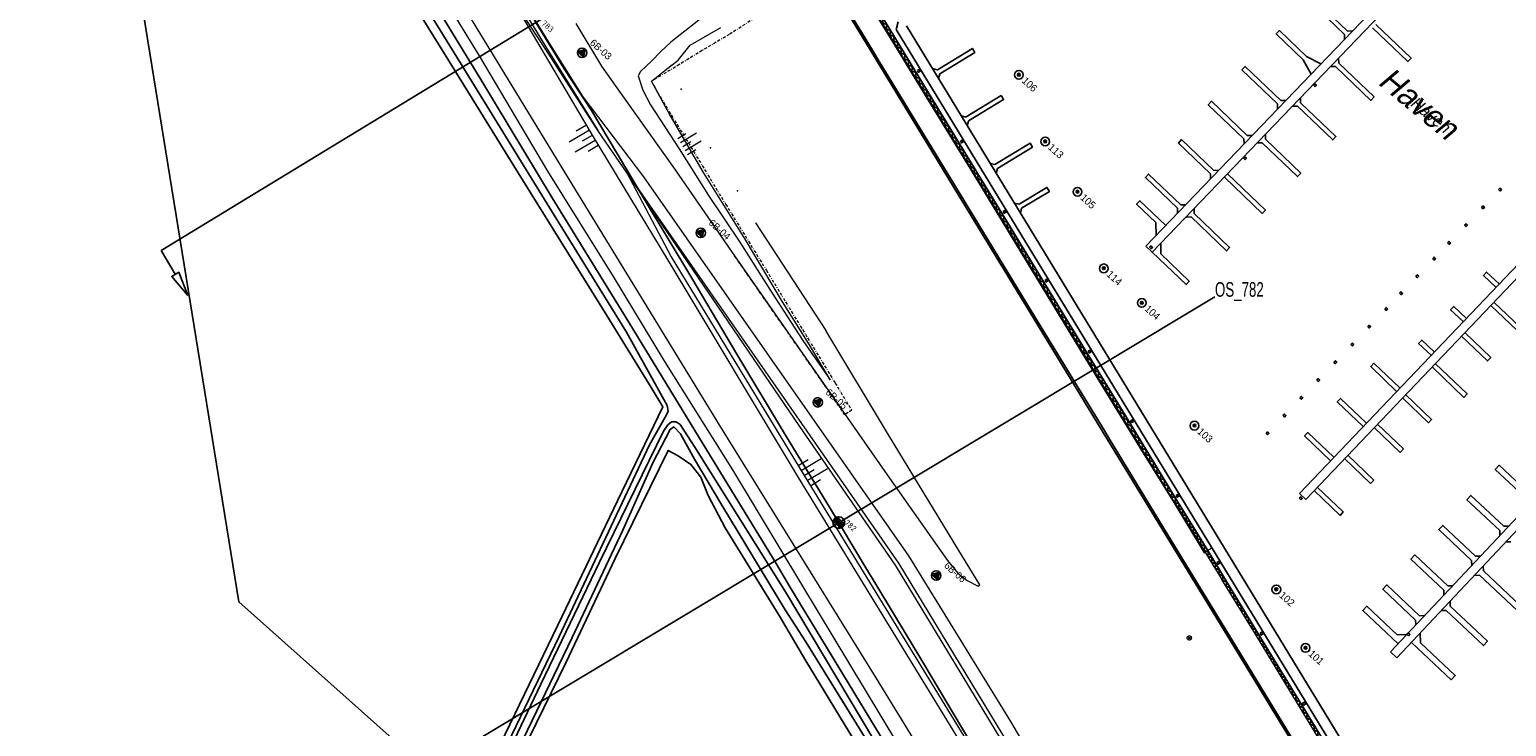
# Model space of a CAD drawing. Header units: metres. Extents: x 63969 to 66720, y 402115 to 403595.
# Tile 26 of 52: x 66040 to 66292, y 402473 to 402592. Entities that reach past the tile are written whole.
import ezdxf

# ---------------------------------------------------------------- set-up
doc = ezdxf.new("R2010")
doc.units = ezdxf.units.M
doc.linetypes.add('BORDER', pattern=[1.75, 0.5, -0.25, 0.5, -0.25, 0, -0.25])
doc.layers.get('0').update_dxf_attribs({"linetype": 'CONTINUOUS'})
for name, color, linetype in [('0 @ 0.5', 7, 'CONTINUOUS'), ('0 @ 1', 7, 'CONTINUOUS'), ('BS-BOORPUNTEN MET CODE', 2, 'CONTINUOUS'), ('BS-DAMWAND', 253, 'CONTINUOUS'), ('BS-INSTEEK-SLOOT-KPN', 253, 'CONTINUOUS'), ('BS-KADEMUUR', 253, 'CONTINUOUS'), ('BS-MEERPAAL', 253, 'CONTINUOUS'), ('BS-OVERIG-KPN', 253, 'CONTINUOUS'), ('BS-STEIGER (CONTOUR)', 253, 'CONTINUOUS'), ('BS-WATERLIJN-KPN', 253, 'CONTINUOUS'), ('DWARSPROFIEL_LOKATIE', 125, 'CONTINUOUS'), ('THEORETISCHE_NULLIJN', 125, 'CONTINUOUS')]:
    doc.layers.add(name, color=color, linetype=linetype)
for name, color, linetype, lineweight in [('BS-BETONBAND', 253, 'BORDER', 0), ('BS-Boring', 2, 'CONTINUOUS', 25), ('BS-Boring_nummer', 7, 'CONTINUOUS', 25), ('BS-DIJKPAAL', 2, 'CONTINUOUS', 25), ('BS-DIJKPAALNR', 6, 'CONTINUOUS', 25), ('BS-FUNDATIE', 253, 'CONTINUOUS', 0), ('BS-HEK', 253, 'RASTER', 0), ('BS-KANT-VERHARDING', 253, 'CONTINUOUS', 0), ('BS-KRUINLIJN', 253, 'CONTINUOUS', 0), ('BS-LANTAARNPAAL-LICHTMAST', 253, 'CONTINUOUS', 0), ('BS-OVERIGE-LIJNEN', 253, 'CONTINUOUS', 0), ('BS-OVERIGE-TEKSTEN-1', 253, 'RASTER', 0), ('BS-OVERIGE-TEKSTEN-2', 253, 'CONTINUOUS', 0), ('BS-RASTER', 253, 'RASTER', 0), ('BS-SYMBOOL-TALUD', 253, 'CONTINUOUS', 0), ('BS-TEENLIJN', 253, 'CONTINUOUS', 0), ('BS-TUSSENBERM', 253, 'CONTINUOUS', 0), ('GM-C3D-POINT-BORING', 2, 'CONTINUOUS', 25), ('GM-C3D-POINT-BORING @ 0.5', 2, 'CONTINUOUS', 25), ('GM-C3D-POINT-BORING @ 1', 2, 'CONTINUOUS', 25), ('GM-C3D-POINT-LABEL_BORING', 7, 'CONTINUOUS', 25), ('TL-5.0mm Tekst', 4, 'CONTINUOUS', 50)]:
    doc.layers.add(name, color=color, linetype=linetype, lineweight=lineweight)
doc.layers.add('TO-Viewport', color=152, linetype='CONTINUOUS', plot=False)
doc.layers.get('BS-OVERIGE-TEKSTEN-1').off()
doc.layers.get('BS-OVERIGE-TEKSTEN-2').off()
doc.styles.add('ISO', font='isocp.shx', dxfattribs={"height": 2.5})
doc.styles.add('StagCAD', font='StagCAD.ttf')
doc.linetypes.add('RASTER', pattern='A,3,-2,[200,RASTER,S=0.75,R=0,X=0,Y=0],-2,3', length=10)

# ---------------------------------------------------------------- blocks, each defined once
blk = doc.blocks.new('PIJLTJE')
at = {"layer": 'DWARSPROFIEL_LOKATIE'}
blk.add_line((0, 4.69), (0, 0), dxfattribs=at)
blk.add_lwpolyline([(0, 8.9), (-0.7, 4.69), (0.7, 4.69)], close=True, dxfattribs=at)
blk = doc.blocks.new('riviernaam')
at = {"layer": 'TL-5.0mm Tekst', "style": 'StagCAD', "oblique": 10}
blk.add_attdef('NAAM', (0, 0), '', height=4, dxfattribs=at)
blk = doc.blocks.new('S03')
at = {"color": 0}
for p, q in [((-2.01, 0), (-2.01, -2.01)), ((-1, 0), (-1, -4.01)), ((0, 0), (0, -2.01)), ((1, 0), (1, -4.01)), ((2.01, 0), (2.01, -2.01))]:
    blk.add_line(p, q, dxfattribs=at)
blk = doc.blocks.new('Meerpaal')
at = {"layer": 'BS-MEERPAAL'}
blk.add_lwpolyline([(0, 0), (0.35, 0), (0.35, 0.35), (0, 0.35)], close=True, dxfattribs=at)
blk = doc.blocks.new('Stalen damwand')
at = {"layer": 'BS-DAMWAND'}
for p, q in [((-0.6, 0.01), (-0.61, 0.01)), ((-0.61, -0.01), (-0.6, 0)), ((-0.58, 0.02), (-0.58, 0)), ((-0.58, -0.01), (-0.57, 0.02)), ((-0.45, 0.15), (-0.57, 0.03)), ((-0.57, 0.03), (-0.44, 0.14)), ((-0.18, 0.16), (-0.42, 0.16)), ((-0.42, 0.15), (-0.18, 0.15)), ((-0.16, 0.14), (-0.03, 0.03)), ((-0.03, 0.03), (-0.15, 0.15)), ((-0.03, 0.02), (-0.02, -0.01)), ((-0.02, 0), (-0.02, 0.02)), ((0.01, 0.01), (0, 0.01)), ((0, 0), (0.01, -0.01)), ((-0.62, 0), (-0.62, -0.01)), ((-0.59, -0.01), (-0.61, -0.01)), ((-0.61, -0.02), (-0.59, -0.02)), ((0.01, -0.01), (-0.01, -0.01)), ((-0.01, -0.02), (0.01, -0.02)), ((0.02, -0.01), (0.02, 0))]:
    blk.add_line(p, q, dxfattribs=at)
for points in [[(-1.24, 0), (-1.16, 0)], [(-1.2, 0.04), (-1.2, -0.04)], [(-0.56, 0), (-0.64, 0)], [(-0.64, 0), (-0.56, 0)], [(-0.6, 0.04), (-0.6, -0.04)], [(-0.6, -0.04), (-0.6, 0.04)], [(0.04, 0), (-0.04, 0)], [(0, -0.04), (0, 0.04)]]:
    blk.add_lwpolyline(points, dxfattribs=at)
blk.add_lwpolyline([(-0.59, -0.01), (-0.6, -0.01, -0.685109), (-0.6, 0), (-0.59, 0.01, 0.67911), (-0.59, 0.01), (-0.61, 0.01, 0.384342), (-0.62, 0), (-0.62, -0.02, -0.179283), (-0.63, -0.03), (-0.75, -0.15, -0.187597), (-0.78, -0.15), (-1.02, -0.15, -0.187597), (-1.05, -0.15), (-1.17, -0.03, -0.179283), (-1.18, -0.02), (-1.18, 0, 0.384342), (-1.19, 0.01), (-1.21, 0.01, 0.67911), (-1.21, 0.01), (-1.2, 0, -0.685109), (-1.2, -0.01), (-1.21, -0.01, -0.414219), (-1.22, 0), (-1.22, 0.01, -0.400407), (-1.21, 0.02), (-1.19, 0.02, -0.393259), (-1.18, 0.01), (-1.17, -0.02, 0.179283), (-1.17, -0.03), (-1.04, -0.14, 0.187597), (-1.02, -0.15), (-0.78, -0.15, 0.187597), (-0.76, -0.14), (-0.63, -0.03, 0.179283), (-0.63, -0.02), (-0.62, 0.01, -0.393259), (-0.61, 0.02), (-0.59, 0.02, -0.400407), (-0.58, 0.01), (-0.58, 0, -0.414219)], format="xyb", close=True, dxfattribs=at)
for centre, radius, start, end in [((-0.61, 0), 0.01, 89.9989, 180), ((-0.6, 0.01), 0.0025, 312.3386, 90.0002), ((-0.56, 0.01), 0.025, 132.5, 173.1567), ((-0.56, 0.01), 0.015, 132.5, 173.1567), ((-0.42, 0.12), 0.036, 90, 132.5), ((-0.42, 0.12), 0.03, 90, 132.5), ((-0.18, 0.12), 0.036, 47.5, 90), ((-0.18, 0.12), 0.03, 47.5, 90), ((-0.04, 0.01), 0.025, 6.8433, 47.5), ((-0.04, 0.01), 0.015, 6.8433, 47.5), ((0, 0.01), 0.0025, 89.9998, 227.6614), ((0.01, 0), 0.01, 0, 90.0011), ((-0.61, -0.01), 0.01, 180, 267.286), ((-0.61, -0.01), 0.0025, 132.3379, 269.0612), ((-0.59, 0), 0.008, 269.0612, 353.1567), ((-0.59, -0.01), 0.01, 267.286, 353.1567), ((-0.01, 0), 0.008, 186.8433, 270.9388), ((-0.01, -0.01), 0.01, 186.8433, 272.714), ((0.01, -0.01), 0.0025, 270.9388, 47.6621), ((0.01, -0.01), 0.01, 272.714, 0)]:
    blk.add_arc(centre, radius, start, end, dxfattribs=at)
blk = doc.blocks.new('DW')
at = {"layer": 'BS-DAMWAND', "xscale": -1, "rotation": 180}
for p in [(1.2, 0), (2.4, 0), (3.6, 0), (4.8, 0), (6, 0), (7.2, 0), (8.4, 0), (9.6, 0), (10.8, 0), (12, 0), (13.2, 0), (14.4, 0), (15.6, 0), (16.8, 0), (18, 0), (19.2, 0), (20.4, 0), (21.6, 0), (22.8, 0), (24, 0)]:
    blk.add_blockref('Stalen damwand', p, dxfattribs=at)
blk = doc.blocks.new('dw1')
at = {"layer": 'BS-FUNDATIE', "rotation": 300.952048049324}
for p in [(0.02, -0.03), (12.36, -20.62), (24.71, -41.2), (37.05, -61.78)]:
    blk.add_blockref('DW', p, dxfattribs=at)
blk = doc.blocks.new('Dijkpaal')
at = {"layer": 'BS-DIJKPAAL'}
h = blk.add_hatch(color=256, dxfattribs=at)
h.paths.add_polyline_path([(0, 0), (0, 1, 0.414214), (-1, 0)])
h.paths.add_polyline_path([(1, 0), (0, 0), (0, -1, 0.414214)])
for p, q in [((-1, 0), (1, 0)), ((0, -1), (0, 1))]:
    blk.add_line(p, q, dxfattribs=at)
blk.add_circle((0, 0), 1, dxfattribs=at)
blk = doc.blocks.new('*U289')
at = {"layer": '0 @ 0.5', "xscale": 0.5, "yscale": 0.5, "zscale": 0.5}
blk.add_blockref('Dijkpaal', (66178.209, 402507.434), dxfattribs=at)
at = {"layer": '0 @ 1'}
blk.add_blockref('Dijkpaal', (66178.209, 402507.434), dxfattribs=at)
blk = doc.blocks.new('BORING-PBZ')
at = {"layer": 'BS-BOORPUNTEN MET CODE'}
h = blk.add_hatch(color=256, dxfattribs=at)
h.dxf.hatch_style = 1
h.paths.add_polyline_path([(0, 0.8), (-0.69, -0.4), (0.69, -0.4)])
blk.add_lwpolyline([(0, 0.8), (-0.69, -0.4), (0.69, -0.4)], close=True, dxfattribs=at)
blk.add_circle((0, 0), 0.8, dxfattribs=at)
blk = doc.blocks.new('*U409')
at = {"layer": 'GM-C3D-POINT-BORING @ 0.5', "xscale": 0.4999999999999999, "yscale": 0.4999999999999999, "zscale": 0.4999999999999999, "rotation": 318}
blk.add_blockref('BORING-PBZ', (66134.309, 402587.761), dxfattribs=at)
at = {"layer": 'GM-C3D-POINT-BORING @ 1', "rotation": 318}
blk.add_blockref('BORING-PBZ', (66134.309, 402587.761, 5.224), dxfattribs=at)
blk = doc.blocks.new('*U410')
at = {"layer": 'GM-C3D-POINT-BORING @ 0.5', "xscale": 0.4999999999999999, "yscale": 0.4999999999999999, "zscale": 0.4999999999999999, "rotation": 318}
blk.add_blockref('BORING-PBZ', (66154.613, 402556.967), dxfattribs=at)
at = {"layer": 'GM-C3D-POINT-BORING @ 1', "rotation": 318}
blk.add_blockref('BORING-PBZ', (66154.613, 402556.967, 4.45), dxfattribs=at)
blk = doc.blocks.new('*U411')
at = {"layer": 'GM-C3D-POINT-BORING @ 0.5', "xscale": 0.4999999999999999, "yscale": 0.4999999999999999, "zscale": 0.4999999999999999, "rotation": 318}
blk.add_blockref('BORING-PBZ', (66174.606, 402527.993), dxfattribs=at)
at = {"layer": 'GM-C3D-POINT-BORING @ 1', "rotation": 318}
blk.add_blockref('BORING-PBZ', (66174.606, 402527.993, 3.658), dxfattribs=at)
blk = doc.blocks.new('*U412')
at = {"layer": 'GM-C3D-POINT-BORING @ 0.5', "xscale": 0.4999999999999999, "yscale": 0.4999999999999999, "zscale": 0.4999999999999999, "rotation": 318}
blk.add_blockref('BORING-PBZ', (66194.87, 402498.362), dxfattribs=at)
at = {"layer": 'GM-C3D-POINT-BORING @ 1', "rotation": 318}
blk.add_blockref('BORING-PBZ', (66194.87, 402498.362, 3.678), dxfattribs=at)
blk = doc.blocks.new('punt-boring')
h = blk.add_hatch(color=256)
edge = h.paths.add_edge_path()
edge.add_arc((-0.02, 0.02), 0.317, 0, 360)
blk.add_circle((0, 0), 1)
at = {"color": 0, "linetype": 'Continuous'}
blk.add_circle((-0.02, 0.02), 0.317, dxfattribs=at)
blk = doc.blocks.new('*U83', base_point=(66209, 402584))
at = {"layer": 'BS-Boring', "xscale": 1.499999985, "yscale": 1.499999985, "zscale": 1.499999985}
blk.add_blockref('punt-boring', (66209, 402584), dxfattribs=at)
at = {"layer": 'BS-Boring_nummer', "linetype": 'ByBlock', "insert": (66211.12, 402584), "char_height": 2.5, "attachment_point": 4}
blk.add_mtext('106', dxfattribs=at)
blk = doc.blocks.new('*U107', base_point=(66219, 402564))
at = {"layer": 'BS-Boring', "xscale": 1.499999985, "yscale": 1.499999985, "zscale": 1.499999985}
blk.add_blockref('punt-boring', (66219, 402564), dxfattribs=at)
at = {"layer": 'BS-Boring_nummer', "linetype": 'ByBlock', "insert": (66221.12, 402564), "char_height": 2.5, "attachment_point": 4}
blk.add_mtext('105', dxfattribs=at)
blk = doc.blocks.new('*U108', base_point=(66230, 402545))
at = {"layer": 'BS-Boring', "xscale": 1.499999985, "yscale": 1.499999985, "zscale": 1.499999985}
blk.add_blockref('punt-boring', (66230, 402545), dxfattribs=at)
at = {"layer": 'BS-Boring_nummer', "linetype": 'ByBlock', "insert": (66232.12, 402545), "char_height": 2.5, "attachment_point": 4}
blk.add_mtext('104', dxfattribs=at)
blk = doc.blocks.new('*U109', base_point=(66239, 402524))
at = {"layer": 'BS-Boring', "xscale": 1.499999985, "yscale": 1.499999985, "zscale": 1.499999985}
blk.add_blockref('punt-boring', (66239, 402524), dxfattribs=at)
at = {"layer": 'BS-Boring_nummer', "linetype": 'ByBlock', "insert": (66241.12, 402524), "char_height": 2.5, "attachment_point": 4}
blk.add_mtext('103', dxfattribs=at)
blk = doc.blocks.new('*U110', base_point=(66253, 402496))
at = {"layer": 'BS-Boring', "xscale": 1.499999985, "yscale": 1.499999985, "zscale": 1.499999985}
blk.add_blockref('punt-boring', (66253, 402496), dxfattribs=at)
at = {"layer": 'BS-Boring_nummer', "linetype": 'ByBlock', "insert": (66255.12, 402496), "char_height": 2.5, "attachment_point": 4}
blk.add_mtext('102', dxfattribs=at)
blk = doc.blocks.new('*U111', base_point=(66258, 402486))
at = {"layer": 'BS-Boring', "xscale": 1.499999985, "yscale": 1.499999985, "zscale": 1.499999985}
blk.add_blockref('punt-boring', (66258, 402486), dxfattribs=at)
at = {"layer": 'BS-Boring_nummer', "linetype": 'ByBlock', "insert": (66260.12, 402486), "char_height": 2.5, "attachment_point": 4}
blk.add_mtext('101', dxfattribs=at)
blk = doc.blocks.new('*U115', base_point=(66213.5, 402572.6))
at = {"layer": 'BS-Boring', "xscale": 1.499999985, "yscale": 1.499999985, "zscale": 1.499999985}
blk.add_blockref('punt-boring', (66213.5, 402572.6), dxfattribs=at)
at = {"layer": 'BS-Boring_nummer', "linetype": 'ByBlock', "insert": (66215.62, 402572.6), "char_height": 2.5, "attachment_point": 4}
blk.add_mtext('113', dxfattribs=at)
blk = doc.blocks.new('*U116', base_point=(66223.5, 402550.9))
at = {"layer": 'BS-Boring', "xscale": 1.499999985, "yscale": 1.499999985, "zscale": 1.499999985}
blk.add_blockref('punt-boring', (66223.5, 402550.9), dxfattribs=at)
at = {"layer": 'BS-Boring_nummer', "linetype": 'ByBlock', "insert": (66225.62, 402550.9), "char_height": 2.5, "attachment_point": 4}
blk.add_mtext('114', dxfattribs=at)

msp = doc.modelspace()

# ---------------------------------------------------------------- linework, layer by layer
at = {"layer": 'BS-BETONBAND'}
msp.add_polyline3d([(66163.71, 402593.63, 0), (66159.48, 402590.9, 0), (66154.82, 402588.15, 0), (66150.94, 402585.75, 0), (66146.28, 402582.96, 0), (66146.18, 402582.89, 0), (66147.26, 402580.94, 0), (66152.93, 402571.63, 0), (66158.89, 402561.84, 0), (66165.84, 402550.54, 0), (66172.49, 402539.64, 0), (66177.58, 402531.29, 0), (66180.41, 402526.67, 0), (66179.24, 402525.87, 0), (66175.47, 402531.38, 0), (66160.38, 402553.03, 0)], dxfattribs=at)
at = {"layer": 'BS-DAMWAND', "flags": 128}
msp.add_lwpolyline([(66136.64, 402681.92), (66136.93, 402682.14), (66141.7, 402674.17), (66150.94, 402658.86), (66160.29, 402643.26), (66169.55, 402627.86), (66178.84, 402612.45), (66188.03, 402597.09), (66185.05, 402594.9), (66191.12, 402584.85), (66200.37, 402569.7), (66211.13, 402552.02), (66220.39, 402536.85), (66227.76, 402524.75), (66235.94, 402511.34), (66241.29, 402502.64), (66244.13, 402497.92), (66249.85, 402488.53), (66264.29, 402464.88), (66279.21, 402440.38), (66293.55, 402416.88)], dxfattribs=at)
at = {"layer": 'BS-HEK', "flags": 128}
msp.add_lwpolyline([(66184.43, 402597.32), (66185.03, 402594.59), (66184.56, 402594.24), (66186.74, 402590.66), (66192.77, 402580.77), (66201.27, 402566.9), (66208.48, 402555.04), (66215.73, 402543.1), (66222.97, 402531.22), (66230.23, 402519.33), (66235.31, 402511.14), (66240.67, 402502.28), (66241.84, 402503.03)], dxfattribs=at)
at = {"layer": 'BS-INSTEEK-SLOOT-KPN'}
for points in [[(66118.71, 402466.19, 0), (66130.2, 402489.89, 0), (66140.36, 402511.17, 0), (66148.13, 402527.22, 0), (66146.12, 402530.52, 0), (66138.57, 402542.83, 0), (66124.16, 402566.06, 0), (66110.33, 402588.31, 0), (66098.1, 402608.13, 0), (66087.61, 402624.33, 0), (66080.05, 402636.73, 0), (66077.89, 402639.09, 0), (66075.89, 402639.7, 0), (66072.87, 402639.59, 0), (66068.45, 402638.78, 0), (66065.65, 402637.92, 0), (66057.95, 402631.14, 0), (66037.22, 402611.95, 0), (66021.52, 402596.43, 0), (66001.58, 402576.47, 0), (65972.68, 402547.06, 0), (65927.16, 402501.55, 0)], [(66096.87, 402411.57, 0), (66105.59, 402430.55, 0), (66114.78, 402450.16, 0), (66122.68, 402467.21, 0), (66132.65, 402487.8, 0), (66141.3, 402506.13, 0), (66146.41, 402517.66, 0), (66149.38, 402523.35, 0), (66150.01, 402523.79, 0), (66151.12, 402522.61, 0), (66153.54, 402518.29, 0), (66158.19, 402510.42, 0), (66169.06, 402492.49, 0)], [(66239.58, 402376.65, 0), (66234.17, 402385.52, 0), (66225.3, 402400.7, 0), (66214.02, 402419.25, 0), (66203.08, 402436.88, 0), (66192.44, 402454.55, 0), (66181.99, 402471.81, 0), (66172.59, 402487.04, 0), (66169.06, 402492.49, 0)]]:
    msp.add_polyline3d(points, dxfattribs=at)
at = {"layer": 'BS-KADEMUUR'}
for points in [[(66284.61, 402422.54, 0), (66271.71, 402443.67, 0), (66259.25, 402464.1, 0), (66246.4, 402485.16, 0), (66234.2, 402505.12, 0), (66224.05, 402521.81, 0), (66210.82, 402543.51, 0), (66197.82, 402564.86, 0), (66183.66, 402588.09, 0), (66170.95, 402608.94, 0), (66157.68, 402630.7, 0), (66145.7, 402650.35, 0), (66141.37, 402657.42, 0), (66141.64, 402657.61, 0)], [(66141.64, 402657.61, 0), (66145.93, 402650.57, 0), (66157.94, 402630.88, 0), (66171.24, 402609.07, 0), (66184.11, 402587.94, 0), (66184.76, 402586.85, 0), (66198.14, 402564.92, 0), (66211.1, 402543.64, 0), (66223.66, 402523.06, 0), (66224.33, 402521.97, 0), (66234.49, 402505.25, 0), (66246.7, 402485.26, 0), (66256.84, 402468.63, 0), (66257.51, 402467.56, 0), (66259.51, 402464.24, 0), (66271.98, 402443.84, 0), (66284.88, 402422.7, 0), (66297.26, 402402.4, 0)]]:
    msp.add_polyline3d(points, dxfattribs=at)
at = {"layer": 'BS-KANT-VERHARDING'}
for p, q in [((66163.99, 402558.7), (66175.96, 402540.28)), ((66235.48, 402511.1), (66243.68, 402497.69))]:
    msp.add_line(p, q, dxfattribs=at)
msp.add_lwpolyline([(66076.54, 402653.77), (66087.35, 402650.36), (66093.99, 402645.2), (66095.02, 402644.12), (66096.59, 402641.94), (66128.56, 402589.61), (66134.44, 402580.21), (66144.8, 402566.54), (66173.59, 402525.4), (66190.1, 402501.77), (66207.57, 402473.4), (66214.14, 402462.18), (66238, 402417.23), (66256.58, 402382.23), (66258.29, 402379.07)], dxfattribs=at)
at = {"layer": 'BS-KANT-VERHARDING', "flags": 128}
for points in [[(66076.54, 402653.77), (66087.35, 402650.36), (66093.99, 402645.2), (66095.02, 402644.12), (66096.59, 402641.94), (66128.56, 402589.61), (66134.44, 402580.21), (66144.8, 402566.54), (66173.59, 402525.4), (66190.1, 402501.77), (66207.57, 402473.4), (66214.14, 402462.18), (66238, 402417.23), (66256.58, 402382.23), (66258.29, 402379.07)], [(66235.48, 402511.1), (66227.35, 402524.43), (66219.97, 402536.53), (66210.67, 402551.81), (66199.9, 402569.46), (66190.7, 402584.55), (66184.42, 402594.86), (66184.27, 402594.78), (66183.79, 402594.88), (66183.01, 402596.2)], [(66133.27, 402592.76), (66137.65, 402585.49), (66140.93, 402580.8), (66150.22, 402567.76), (66160.38, 402553.03), (66178.2, 402527.47), (66186.48, 402515.61), (66196.79, 402500.94), (66198.56, 402498.79), (66200.14, 402497.52), (66202.02, 402496.57), (66202.29, 402496.77), (66198.72, 402502.66), (66186.68, 402522.43), (66175.96, 402540.28)], [(66397.4, 402298.16), (66389.39, 402305.4), (66370.35, 402322.62), (66355.21, 402336.2), (66339.1, 402350.66), (66331.17, 402357.77), (66322.11, 402365.88), (66322.44, 402366.45), (66323.06, 402367.59), (66319.29, 402373.71), (66307.61, 402392.92), (66293.08, 402416.69), (66278.73, 402440.22), (66263.88, 402464.58), (66249.42, 402488.33), (66243.68, 402497.69)]]:
    msp.add_lwpolyline(points, dxfattribs=at)
at = {"layer": 'BS-KANT-VERHARDING'}
for p in [(66149.57, 402585.62), (66151.25, 402581.57), (66156.29, 402571.53), (66160.88, 402564.18)]:
    msp.add_point(p, dxfattribs=at)
at = {"layer": 'BS-KRUINLIJN', "flags": 128}
msp.add_lwpolyline([(66141.89, 402567.37), (66149.55, 402552.85), (66172.3, 402515.46), (66199.11, 402471.66), (66227, 402426.46), (66246.8, 402395.38)], dxfattribs=at)
at = {"layer": 'BS-KRUINLIJN'}
for points in [[(66121.12, 402599.02, 0), (66136.22, 402573.4, 0), (66148.97, 402552.29, 0), (66171.27, 402515.15, 0), (66198.34, 402470.91, 0), (66226.04, 402425.53, 0), (66253.52, 402380.68, 0)], [(66155.87, 402594.6, 0), (66149.49, 402589.59, 0), (66147.71, 402587.92, 0), (66146.24, 402586.42, 0), (66144.28, 402584.58, 0), (66143.89, 402583.82, 0), (66144.7, 402581.37, 0), (66146.02, 402578.87, 0), (66150.91, 402571.32, 0), (66155.95, 402563.36, 0), (66161.31, 402555.36, 0), (66166.8, 402546.69, 0), (66172.03, 402538.59, 0), (66176.72, 402531.87, 0), (66173.17, 402537.85, 0), (66168.56, 402545.16, 0), (66162.22, 402555.92, 0), (66155.09, 402567.29, 0), (66149.19, 402577.39, 0), (66147.26, 402580.94, 0), (66146.18, 402582.89, 0), (66148.48, 402584.72, 0), (66150.74, 402586.5, 0), (66152.77, 402589.07, 0), (66158.01, 402592.12, 0)], [(66141.89, 402567.37, 0), (66149.55, 402552.85, 0), (66172.3, 402515.46, 0), (66199.11, 402471.66, 0), (66227, 402426.46, 0), (66246.8, 402395.38, 0)]]:
    msp.add_polyline3d(points, dxfattribs=at)
at = {"layer": 'BS-LANTAARNPAAL-LICHTMAST'}
msp.add_polyline3d([(66238, 402487.37, 0), (66237.91, 402487.41, 0), (66237.82, 402487.51, 0), (66237.77, 402487.6, 0), (66237.74, 402487.69, 0), (66237.74, 402487.74, 0), (66237.77, 402487.83, 0), (66237.82, 402487.93, 0), (66237.91, 402488.02, 0), (66238, 402488.07, 0), (66238.1, 402488.09, 0), (66238.14, 402488.09, 0), (66238.24, 402488.07, 0), (66238.33, 402488.02, 0), (66238.42, 402487.93, 0), (66238.47, 402487.83, 0), (66238.49, 402487.74, 0), (66238.49, 402487.69, 0), (66238.47, 402487.6, 0), (66238.42, 402487.51, 0), (66238.33, 402487.41, 0), (66238.24, 402487.37, 0), (66238.14, 402487.34, 0), (66238.1, 402487.34, 0)], close=True, dxfattribs=at)
for points in [[(66238.38, 402487.97, 0), (66237.86, 402487.46, 0)], [(66237.86, 402487.97, 0), (66238.38, 402487.46, 0)]]:
    msp.add_polyline3d(points, dxfattribs=at)
at = {"layer": 'BS-OVERIG-KPN'}
for points in [[(66115.34, 402448.59, 0), (66115.37, 402448.65, 0), (66121.53, 402462.95, 0), (66131.53, 402483.47, 0), (66139.96, 402501.28, 0), (66149.02, 402519.76, 0), (66150.73, 402518.85, 0), (66152.92, 402517.39, 0), (66154.64, 402515.18, 0), (66155.87, 402512.08, 0), (66158.77, 402506.56, 0), (66168.01, 402491.54, 0)], [(66225.32, 402382.49, 0), (66226.55, 402382.61, 0), (66227.74, 402383.5, 0), (66228.95, 402385.7, 0), (66230.01, 402387.81, 0), (66230.37, 402389.27, 0), (66224.2, 402399.84, 0), (66212.96, 402418.42, 0), (66201.78, 402436.29, 0), (66192.14, 402451.77, 0), (66181.52, 402469.11, 0), (66172.59, 402483.81, 0), (66168.01, 402491.54, 0)]]:
    msp.add_polyline3d(points, dxfattribs=at)
at = {"layer": 'BS-OVERIGE-LIJNEN'}
msp.add_polyline3d([(66094.67, 402643.48, 0), (66128.27, 402588.52, 0), (66137.12, 402574.33, 0)], dxfattribs=at)
at = {"layer": 'BS-RASTER', "flags": 128}
for points in [[(66256.52, 402378.02), (66254.63, 402381.28), (66246.8, 402395.38), (66235.54, 402416.04), (66211.82, 402460.64), (66187.88, 402500.14), (66171.53, 402523.89), (66141.89, 402567.37), (66137.12, 402574.33), (66128.13, 402588.35), (66121.12, 402599.02), (66101.33, 402631.83), (66097.84, 402635.53), (66096.11, 402636.07), (66090.99, 402633.22), (66090.33, 402632.83), (66093.11, 402626.77)], [(66090.99, 402633.22), (66090.33, 402632.83), (66093.11, 402626.77), (66103.41, 402609.02), (66116.75, 402587.25), (66128.38, 402567.5), (66139.66, 402549.54), (66148.43, 402534.99), (66160.01, 402516.44), (66171.85, 402496.87), (66188.23, 402469.59), (66206.65, 402439.57), (66222.27, 402414.18), (66236.54, 402390.96), (66249.14, 402370.59), (66258.89, 402355.38), (66262.01, 402350.23), (66262.89, 402348.8), (66273.07, 402327.1), (66273.6, 402326.19)]]:
    msp.add_lwpolyline(points, dxfattribs=at)
at = {"layer": 'BS-STEIGER (CONTOUR)'}
for p, q in [((66292.31, 402618.88), (66230.71, 402554.7)), ((66293.39, 402617.84), (66231.79, 402553.66)), ((66188.36, 402593.04), (66188.03, 402591.74)), ((66189.75, 402592.39), (66299.94, 402411.38)), ((66188.03, 402591.74), (66298.68, 402410)), ((66256.94, 402512.43), (66327.85, 402586.81)), ((66258.02, 402511.39), (66328.94, 402585.78)), ((66272.51, 402485.32), (66348.33, 402566.01)), ((66273.6, 402484.29), (66349.42, 402564.98)), ((66231.79, 402553.66), (66230.71, 402554.7)), ((66256.94, 402512.43), (66258.02, 402511.39)), ((66272.51, 402485.32), (66273.6, 402484.29))]:
    msp.add_line(p, q, dxfattribs=at)
for points in [[(66264.63, 402590.91), (66258.53, 402596.77), (66259.08, 402597.34), (66265.18, 402591.49)], [(66269.47, 402592.05), (66275.51, 402586.26), (66276.06, 402586.83), (66270.02, 402592.63)], [(66257.6, 402586.55), (66252.98, 402590.99), (66253.54, 402591.56), (66258.16, 402587.13)], [(66264.65, 402590.06), (66264.63, 402590.91)], [(66265.18, 402591.49), (66266.03, 402591.51)], [(66195.05, 402584.87), (66201.04, 402588.52), (66201.45, 402587.84), (66195.46, 402584.19)], [(66258.16, 402587.13), (66260.62, 402585.87)], [(66194.21, 402585.07), (66195.03, 402584.87), (66195.05, 402584.87)], [(66253.22, 402579.02), (66247.12, 402584.88), (66247.67, 402585.45), (66253.77, 402579.6)], [(66258.96, 402584.14), (66257.6, 402586.55)], [(66262.26, 402585.41), (66263.11, 402585.43)], [(66263.11, 402585.43), (66269.15, 402579.63), (66269.71, 402580.21), (66263.67, 402586.01)], [(66263.67, 402586.01), (66263.65, 402586.86)], [(66195.25, 402583.36), (66195.45, 402584.18), (66195.46, 402584.19)], [(66199.97, 402576.79), (66205.96, 402580.44), (66206.37, 402579.76), (66200.38, 402576.11)], [(66247.47, 402573.03), (66241.37, 402578.89), (66241.93, 402579.47), (66248.03, 402573.61)], [(66253.77, 402579.6), (66254.62, 402579.62)], [(66257.16, 402579.23), (66257.14, 402580.08)], [(66199.13, 402576.98), (66199.95, 402576.78), (66199.97, 402576.79)], [(66253.23, 402578.17), (66253.22, 402579.02)], [(66255.76, 402578.64), (66256.61, 402578.65)], [(66256.61, 402578.65), (66262.65, 402572.86), (66263.2, 402573.43), (66257.16, 402579.23)], [(66200.17, 402575.28), (66200.37, 402576.1), (66200.38, 402576.11)], [(66204.89, 402568.66), (66210.9, 402572.32), (66211.31, 402571.64), (66205.31, 402567.98)], [(66241.75, 402567.07), (66236.26, 402572.34), (66236.81, 402572.92), (66242.3, 402567.65)], [(66247.49, 402572.19), (66247.47, 402573.03)], [(66248.03, 402573.61), (66248.87, 402573.63)], [(66249.75, 402572.37), (66250.6, 402572.39)], [(66250.6, 402572.39), (66256.64, 402566.59), (66257.19, 402567.17), (66251.15, 402572.97)], [(66251.15, 402572.97), (66251.13, 402573.82)], [(66204.07, 402568.86), (66204.89, 402568.66), (66204.91, 402568.67)], [(66205.11, 402567.16), (66205.31, 402567.98), (66205.32, 402567.99)], [(66236.11, 402561.19), (66230.62, 402566.46), (66231.17, 402567.04), (66236.66, 402561.77)], [(66241.77, 402566.22), (66241.75, 402567.07)], [(66242.3, 402567.65), (66243.15, 402567.67)], [(66244.12, 402566.51), (66250.59, 402560.29), (66251.15, 402560.87), (66244.67, 402567.08)], [(66209.04, 402561.86), (66213.79, 402564.75), (66214.2, 402564.07), (66209.45, 402561.18)], [(66208.21, 402562.06), (66209.04, 402561.86), (66209.05, 402561.87)], [(66232.4, 402558.76), (66229.12, 402561.9), (66229.68, 402562.48), (66234.1, 402558.23)], [(66236.66, 402561.77), (66237.51, 402561.79)], [(66209.25, 402560.35), (66209.45, 402561.18), (66209.47, 402561.18)], [(66236.13, 402560.35), (66236.11, 402561.19)], [(66237.57, 402559.68), (66238.42, 402559.7)], [(66238.42, 402559.7), (66244.46, 402553.9), (66245.01, 402554.48), (66238.97, 402560.28)], [(66238.97, 402560.28), (66238.95, 402561.13)], [(66232.45, 402556.51), (66232.4, 402558.76)], [(66233.26, 402553.36), (66233.23, 402555.16)], [(66231.79, 402553.66), (66237.57, 402548.12), (66238.12, 402548.69), (66233.26, 402553.36)], [(66290.52, 402547.66), (66288.39, 402549.69), (66288.94, 402550.27), (66291.07, 402548.23)], [(66284.93, 402541.79), (66282.8, 402543.82), (66283.35, 402544.4), (66285.48, 402542.37)], [(66289.66, 402544.58), (66294.1, 402540.34), (66294.65, 402540.92), (66290.21, 402545.15)], [(66284.66, 402539.33), (66289.1, 402535.09), (66289.65, 402535.67), (66285.21, 402539.91)], [(66279.45, 402536.04), (66277.32, 402538.07), (66277.87, 402538.65), (66280, 402536.62)], [(66273.57, 402529.87), (66269.14, 402534.1), (66269.69, 402534.68), (66274.12, 402530.45)], [(66279.62, 402534.04), (66285.08, 402528.84), (66285.63, 402529.42), (66280.17, 402534.62)], [(66274.56, 402528.74), (66279, 402524.5), (66279.55, 402525.08), (66275.11, 402529.32)], [(66267.84, 402523.87), (66263.41, 402528.09), (66263.96, 402528.67), (66268.39, 402524.44)], [(66269.73, 402523.68), (66274.17, 402519.44), (66274.73, 402520.02), (66270.28, 402524.25)], [(66262.26, 402518.01), (66257.83, 402522.24), (66258.38, 402522.82), (66262.81, 402518.59)], [(66264.67, 402518.37), (66269.11, 402514.13), (66269.67, 402514.71), (66265.22, 402518.95)], [(66296.73, 402511.97), (66291.11, 402517.24), (66290.43, 402516.51), (66296.04, 402511.24)], [(66259.46, 402512.9), (66263.9, 402508.67), (66264.45, 402509.25), (66260.01, 402513.48)], [(66291.87, 402506.8), (66286.26, 402512.08), (66285.57, 402511.35), (66291.19, 402506.07)], [(66287.07, 402501.68), (66281.45, 402506.96), (66280.77, 402506.23), (66286.38, 402500.96)], [(66292.72, 402506.83), (66291.87, 402506.8)], [(66291.22, 402505.23), (66291.19, 402506.07)], [(66292.25, 402504.14), (66293.1, 402504.16)], [(66282.3, 402496.62), (66276.69, 402501.89), (66276, 402501.16), (66281.62, 402495.89)], [(66287.91, 402501.71), (66287.07, 402501.68)], [(66286.41, 402500.11), (66286.38, 402500.96)], [(66288.4, 402499.16), (66294.77, 402493.17), (66294.09, 402492.44), (66287.71, 402498.43)], [(66288.37, 402500), (66288.4, 402499.16)], [(66277.49, 402491.49), (66271.88, 402496.77), (66271.19, 402496.04), (66276.81, 402490.77)], [(66283.15, 402496.64), (66282.3, 402496.62)], [(66286.86, 402498.4), (66287.71, 402498.43)], [(66281.65, 402495.04), (66281.62, 402495.89)], [(66282.7, 402493.98), (66282.73, 402493.13)], [(66273.64, 402488.25), (66268.45, 402493.13), (66267.77, 402492.4), (66273.82, 402486.71)], [(66278.34, 402491.52), (66277.49, 402491.49)], [(66281.2, 402492.37), (66282.04, 402492.4)], [(66282.73, 402493.13), (66289.1, 402487.14), (66288.42, 402486.41), (66282.04, 402492.4)], [(66276.83, 402489.92), (66276.81, 402490.77)], [(66277.6, 402488.54), (66277.65, 402486.87)], [(66275.31, 402488.3), (66273.64, 402488.25)], [(66277.65, 402486.87), (66283.6, 402481.28), (66282.91, 402480.55), (66276.1, 402486.95)]]:
    msp.add_lwpolyline(points, dxfattribs=at)
at = {"layer": 'BS-TEENLIJN', "flags": 128}
msp.add_lwpolyline([(66279.39, 402327.69), (66273.05, 402334.63), (66260.92, 402355.45), (66235.94, 402396.35), (66210.26, 402439.03), (66184.57, 402480.89), (66157.84, 402524.04), (66131.38, 402567.38), (66105.13, 402610.39), (66090.99, 402633.22), (66085.76, 402639.62), (66074.32, 402644.53)], dxfattribs=at)
at = {"layer": 'BS-TEENLIJN'}
msp.add_polyline3d([(66279.39, 402327.69, 0), (66273.05, 402334.63, 0), (66260.92, 402355.45, 0), (66235.94, 402396.35, 0), (66210.26, 402439.03, 0), (66184.57, 402480.89, 0), (66157.84, 402524.04, 0), (66131.38, 402567.38, 0), (66105.13, 402610.39, 0), (66090.99, 402633.22, 0), (66085.76, 402639.62, 0), (66074.32, 402644.53, 0)], dxfattribs=at)
at = {"layer": 'BS-TUSSENBERM'}
msp.add_lwpolyline([(66141.89, 402567.37), (66171.82, 402524.36), (66188.39, 402500.5), (66212.42, 402460.92), (66236.29, 402416.49), (66246.8, 402395.38)], dxfattribs=at)
at = {"layer": 'BS-TUSSENBERM', "flags": 128}
msp.add_lwpolyline([(66141.89, 402567.37), (66171.82, 402524.36), (66188.39, 402500.5), (66212.42, 402460.92), (66236.29, 402416.49), (66246.8, 402395.38)], dxfattribs=at)
at = {"layer": 'BS-WATERLIJN-KPN'}
for points in [[(66117.18, 402460.48, 0), (66130.4, 402487.98, 0), (66145.86, 402520.75, 0), (66148.77, 402525.84, 0), (66149.02, 402526.49, 0), (66148.86, 402527.43, 0), (66141.93, 402540, 0), (66128.37, 402561.93, 0), (66113.67, 402585.81, 0), (66098.55, 402610.34, 0), (66086.87, 402629.06, 0), (66082.88, 402635.39, 0), (66080.76, 402638.2, 0), (66079.85, 402638.94, 0), (66078.57, 402639.55, 0), (66075.81, 402640.33, 0), (66073.32, 402640.44, 0), (66070.37, 402640.1, 0), (66067.74, 402639.5, 0), (66065.65, 402638.8, 0), (66063.71, 402637.78, 0), (66061.58, 402636.08, 0), (66041.83, 402618.25, 0), (66025.9, 402602.85, 0)], [(66083.62, 402639.16, 0), (66083.78, 402638.22, 0), (66085.27, 402635.5, 0), (66093.84, 402621.34, 0), (66105.12, 402602.77, 0), (66117.03, 402583.2, 0), (66129.21, 402562.98, 0), (66142.35, 402541.58, 0), (66154.99, 402520.83, 0), (66167.48, 402500.42, 0), (66169.83, 402496.47, 0)], [(66169.12, 402495.59, 0), (66153.61, 402520.32, 0), (66151.07, 402524.19, 0), (66150.39, 402524.66, 0), (66149.6, 402524.68, 0), (66148.99, 402524.12, 0), (66148.25, 402523.08, 0), (66137.31, 402500.67, 0), (66127.29, 402479.81, 0), (66117, 402458.27, 0), (66109.04, 402441.72, 0), (66099.7, 402422.39, 0), (66093.31, 402408.8, 0)], [(66169.83, 402496.47, 0), (66189.95, 402463.35, 0), (66214.26, 402423.47, 0), (66232.56, 402393.12, 0), (66251.84, 402361.25, 0), (66255.57, 402354.98, 0), (66255.7, 402354.42, 0), (66255.24, 402353.93, 0), (66254.52, 402354.23, 0), (66254.05, 402354.74, 0), (66250.64, 402360.53, 0), (66245.62, 402368.84, 0)], [(66245.62, 402368.84, 0), (66231.37, 402392.4, 0), (66213.07, 402422.75, 0), (66188.76, 402462.63, 0), (66169.12, 402495.59, 0)]]:
    msp.add_polyline3d(points, dxfattribs=at)
at = {"layer": 'DWARSPROFIEL_LOKATIE'}
for points in [[(66190.46, 402632, 0), (66062.38, 402553.93, 0)], [(66242.51, 402546.05, 0), (66113.92, 402468.81, 0)]]:
    msp.add_polyline3d(points, dxfattribs=at)
at = {"layer": 'THEORETISCHE_NULLIJN', "flags": 128}
msp.add_lwpolyline([(66200.59, 402470.08), (66192.59, 402483.56), (66184.7, 402496.63), (66182.67, 402500), (66176.78, 402509.81), (66169.1, 402522.4), (66160.92, 402535.94), (66153.06, 402549.2), (66144.82, 402562.98), (66135.9, 402577.89), (66131.36, 402584.87), (66125.74, 402594.09)], dxfattribs=at)
at = {"layer": 'TO-Viewport'}
msp.add_lwpolyline([(66458.92, 402152.18), (66719.78, 402444.79), (66209.3, 402899.86), (66053.35, 402883.07), (66018.76, 402844.27), (66075.62, 402493.88)], close=True, dxfattribs=at)

# ---------------------------------------------------------------- block references
for p, rotation in [((66259.35, 402582.22), 316.1738596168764), ((66247.39, 402569.75), 316.1738596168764), ((66290.99, 402564.37), 316.581645), ((66288.09, 402561.33), 316.581645), ((66285.19, 402558.29), 316.581645), ((66231.34, 402554.5), 316.1738596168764), ((66282.29, 402555.25), 316.581645), ((66279.74, 402552.57), 316.581645), ((66276.84, 402549.53), 316.581645), ((66274.08, 402546.64), 316.581645), ((66271.53, 402543.96), 316.581645), ((66268.63, 402540.92), 316.581645), ((66265.73, 402537.88), 316.581645), ((66262.83, 402534.84), 316.581645), ((66259.93, 402531.8), 316.581645), ((66257.04, 402528.76), 316.581645), ((66254.14, 402525.72), 316.581645), ((66251.24, 402522.68), 316.581645), ((66256.93, 402511.58), 316.581645), ((66275.34, 402488.33), 316.7851979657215)]:
    msp.add_blockref('Meerpaal', p, dxfattribs=dict(rotation=rotation))
msp.add_blockref('*U289', (0, 0))
at = {"layer": 'BS-Boring', "xscale": 0.4999999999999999, "yscale": 0.4999999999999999, "rotation": 318}
for name, p in [('*U83', (66209, 402584)), ('*U115', (66213.5, 402572.6)), ('*U107', (66219, 402564)), ('*U116', (66223.5, 402550.9)), ('*U108', (66230, 402545)), ('*U109', (66239, 402524)), ('*U110', (66253, 402496)), ('*U111', (66258, 402486))]:
    msp.add_blockref(name, p, dxfattribs=at)
at = {"layer": 'BS-FUNDATIE', "rotation": 0.4213186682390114}
for p in [(66184.79, 402594.8), (66234.77, 402512.83)]:
    msp.add_blockref('dw1', p, dxfattribs=at)
at = {"layer": 'BS-MEERPAAL', "rotation": 301.3323042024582}
for p in [(66191.64, 402584.72), (66198.99, 402572.65), (66206.31, 402560.62), (66213.47, 402548.86), (66220.86, 402536.73), (66228.1, 402524.84), (66235.88, 402512.06), (66242.85, 402500.61), (66250.22, 402488.5), (66257.5, 402476.53)]:
    msp.add_blockref('Meerpaal', p, dxfattribs=at)
at = {"layer": 'BS-OVERIGE-TEKSTEN-1', "rotation": 320.2909569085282}
msp.add_blockref('riviernaam', (66270.2, 402582.51), dxfattribs=at).add_auto_attribs({'NAAM': 'Haven'})
at = {"layer": 'BS-OVERIGE-TEKSTEN-2', "xscale": 0.5, "yscale": 0.5, "zscale": 0.5, "rotation": 320.2909569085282}
msp.add_blockref('riviernaam', (66275.74, 402578.88), dxfattribs=at).add_auto_attribs({'NAAM': 'Haven'})
at = {"layer": 'BS-SYMBOOL-TALUD'}
for p, rotation in [((66136.07, 402573.65), 300.5031700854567), ((66172.3, 402515.46), 121.3201148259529)]:
    msp.add_blockref('S03', p, dxfattribs=dict(at, rotation=rotation))
at = {"layer": 'BS-SYMBOOL-TALUD', "xscale": 0.8, "yscale": 0.8, "zscale": 0.8, "rotation": 121.3201148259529}
msp.add_blockref('S03', (66151.53, 402571.74), dxfattribs=at)
at = {"layer": 'DWARSPROFIEL_LOKATIE', "rotation": 210.6113333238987}
msp.add_blockref('PIJLTJE', (66062.38, 402553.93), dxfattribs=at)
at = {"layer": 'GM-C3D-POINT-BORING'}
for name in ['*U409', '*U410', '*U411', '*U412']:
    msp.add_blockref(name, (0, 0), dxfattribs=at)

# ---------------------------------------------------------------- texts
at = {"layer": 'BS-DIJKPAALNR', "style": 'ISO'}
for s, p in [('783', (66127.29, 402592.66)), ('782', (66179.06, 402507.27))]:
    msp.add_text(s, height=1, rotation=318.2837, dxfattribs=at).set_placement(p)
at = {"layer": 'DWARSPROFIEL_LOKATIE', "width": 0.68}
msp.add_text('OS_782', height=2.5, dxfattribs=at).set_placement((66242.51, 402546.05))
at = {"layer": 'GM-C3D-POINT-LABEL_BORING', "linetype": 'ByBlock', "char_height": 1.2, "attachment_point": 4, "rotation": 318.2837}
for s, insert in [('6B-03', (66135.93, 402589.76, 5.22)), ('6B-04', (66156.23, 402558.97, 4.45)), ('6B-05', (66176.23, 402529.99, 3.66)), ('6B-06', (66196.49, 402500.36, 3.68))]:
    msp.add_mtext(s, dxfattribs=dict(at, insert=insert))

doc.saveas('drawing.dxf')
